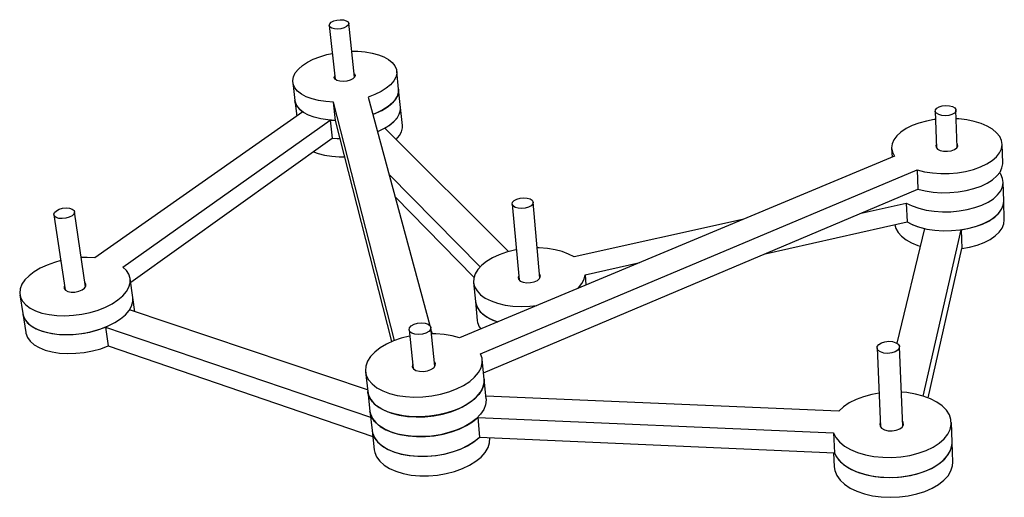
# Model space of a CAD drawing. Extents: x 465 to 697, y 543 to 656.
import ezdxf

# ---------------------------------------------------------------- set-up
doc = ezdxf.new("R2010")
doc.units = 0
doc.layers.get('0').update_dxf_attribs({"linetype": 'CONTINUOUS'})

msp = doc.modelspace()

# ---------------------------------------------------------------- linework, layer by layer
at = {"color": 7, "linetype": 'CONTINUOUS'}
for p, q in [((543.96, 642.2), (542.57, 654.85)), ((537.99, 654.35), (539.4, 641.7)), ((554.29, 639.35), (553.85, 643.63)), ((529.42, 640.97), (529.92, 636.69)), ((554.73, 635.08), (554.29, 639.35)), ((529.92, 636.69), (530.35, 633.03)), ((553.34, 580.28), (538.98, 636.35)), ((539.47, 632.04), (538.98, 636.35)), ((547.14, 637.52), (561.65, 583.84)), ((531.78, 634.03), (482.95, 599.72)), ((555.18, 630.84), (554.73, 635.08)), ((680.38, 634.23), (680.71, 625.51)), ((685.55, 625.69), (685.25, 634.41)), ((489.5, 597.56), (538.21, 632.1)), ((538.21, 632.1), (539.47, 632.04)), ((538.21, 632.1), (538.7, 627.82)), ((552.74, 580.03), (539.47, 632.04)), ((580.13, 601.18), (551.03, 630.2)), ((491.35, 594.03), (538.7, 627.82)), ((670.15, 625.5), (670.24, 623.41)), ((696.24, 621.97), (696.11, 626.46)), ((670.79, 623.64), (568.59, 580.9)), ((573.57, 577.19), (676.12, 620.37)), ((676.12, 620.37), (676.29, 615.87)), ((552.05, 619.34), (573.45, 597.63)), ((574.26, 572.66), (676.29, 615.87)), ((696.5, 613.07), (696.37, 617.51)), ((553.49, 614.03), (571.99, 595.14)), ((580.98, 612.36), (582.6, 594.52)), ((587.5, 594.96), (585.92, 612.8)), ((662.99, 610.23), (673.57, 612.59)), ((673.57, 612.59), (673.76, 608.15)), ((696.62, 608.66), (696.5, 613.07)), ((473.29, 609.84), (475.92, 592.2)), ((480.76, 592.91), (478.18, 610.55)), ((635.13, 608.73), (595.53, 599.93)), ((640.42, 600.68), (673.76, 608.15)), ((677.84, 606.62), (671.38, 579.64)), ((677.59, 567.22), (686.45, 606.32)), ((686.45, 606.32), (686.61, 601.88)), ((678.72, 566.82), (686.61, 601.88)), ((598.13, 595.76), (611, 598.64)), ((491.86, 590.43), (491.24, 594.86)), ((587.52, 595.79), (587.41, 595.93)), ((598.13, 595.76), (598.33, 593.34)), ((571.9, 593.95), (572.34, 589.48)), ((465.3, 591.02), (465.99, 586.6)), ((492.34, 587.05), (491.86, 590.43)), ((572.34, 589.48), (572.77, 585.03)), ((465.99, 586.6), (466.67, 582.19)), ((546.99, 568.7), (491.05, 587.48)), ((485.43, 583.43), (547.71, 562.29)), ((485.43, 583.43), (486.07, 579)), ((562.84, 574.25), (561.91, 583.33)), ((556.76, 582.79), (557.72, 573.71)), ((561.98, 582.59), (562.18, 581.86)), ((486.07, 579), (548.22, 557.74)), ((666.71, 578.57), (667.57, 559.91)), ((672.8, 560.13), (671.99, 578.79)), ((574.4, 571.21), (573.95, 575.84)), ((546.51, 572.95), (547.03, 568.31)), ((574.85, 566.59), (574.4, 571.21)), ((547.03, 568.31), (547.55, 563.71)), ((657.74, 563.68), (574.79, 567.21)), ((547.55, 563.71), (548.06, 559.12)), ((572.89, 562.21), (656.45, 558.58)), ((572.89, 562.21), (573.34, 557.6)), ((684.35, 556.37), (684.18, 561.04)), ((548.06, 559.12), (548.57, 554.56)), ((573.34, 557.6), (656.69, 553.91)), ((656.45, 558.58), (656.69, 553.91)), ((575.73, 557.44), (575.73, 557.5)), ((684.52, 551.73), (684.35, 556.37)), ((656.48, 553.92), (656.66, 550.58))]:
    msp.add_line(p, q, dxfattribs=at)
at = {"color": 7, "linetype": 'CONTINUOUS', "flags": 128}
for points in [[(541.36, 655.65), (541.99, 655.47), (542.41, 655.19), (542.58, 654.83), (542.47, 654.45), (542.09, 654.09), (541.5, 653.78), (540.76, 653.58), (539.96, 653.5), (539.2, 653.55), (538.57, 653.73), (538.15, 654.02), (537.98, 654.37), (538.1, 654.76), (538.47, 655.12), (539.07, 655.42), (539.81, 655.62), (540.6, 655.7), (541.36, 655.65)], [(543.29, 648.29), (544.69, 648.27), (546.43, 648.13), (548.06, 647.86), (549.54, 647.47), (550.85, 646.95), (551.95, 646.34), (552.82, 645.63), (553.43, 644.84), (553.78, 644), (553.85, 643.11), (553.64, 642.21), (553.16, 641.31), (552.4, 640.42), (551.4, 639.59), (550.17, 638.81), (548.74, 638.12), (547.14, 637.52)], [(538.98, 636.35), (537.19, 636.46), (535.51, 636.71), (533.97, 637.09), (532.61, 637.59), (531.47, 638.2), (530.55, 638.9), (529.9, 639.68), (529.51, 640.52), (529.41, 641.4), (529.58, 642.3), (530.03, 643.2), (530.74, 644.08), (531.7, 644.92), (532.88, 645.7), (534.26, 646.4), (535.8, 647), (537.47, 647.51), (538.72, 647.79)], [(543.87, 643.04), (543.9, 643), (544.08, 642.62), (543.96, 642.2), (543.56, 641.81), (542.93, 641.48), (542.14, 641.26), (541.29, 641.18), (540.49, 641.23), (539.81, 641.43), (539.36, 641.74), (539.19, 642.13), (539.31, 642.54)], [(554.29, 639.35), (554.3, 638.83), (554.09, 637.92), (553.6, 637.01), (552.85, 636.13), (551.85, 635.29), (550.63, 634.51), (549.2, 633.81), (548.25, 633.43)], [(548.25, 633.43), (548.92, 633.69), (550.38, 634.37), (551.64, 635.14), (552.69, 635.97), (553.48, 636.85), (554.02, 637.75), (554.28, 638.66), (554.29, 639.35)], [(539.47, 632.04), (537.68, 632.15), (536, 632.4), (534.47, 632.79), (533.11, 633.29), (531.96, 633.9), (531.05, 634.61), (530.4, 635.4), (530.01, 636.24), (529.92, 636.69)], [(529.92, 636.69), (529.97, 636.4), (530.31, 635.55), (530.91, 634.75), (531.78, 634.03)], [(549.34, 629.39), (549.38, 629.41), (550.83, 630.09), (552.09, 630.86), (553.13, 631.69), (553.93, 632.58), (554.46, 633.48), (554.72, 634.4), (554.73, 635.08)], [(551.03, 630.2), (552.26, 630.98), (553.27, 631.82), (554.03, 632.71), (554.52, 633.62), (554.74, 634.53), (554.73, 635.08)], [(683.71, 635.46), (684.43, 635.26), (684.96, 634.95), (685.22, 634.57), (685.2, 634.15), (684.89, 633.76), (684.33, 633.43), (683.58, 633.21), (682.75, 633.13), (681.92, 633.19), (681.2, 633.38), (680.67, 633.7), (680.41, 634.08), (680.44, 634.5), (680.75, 634.89), (681.31, 635.22), (682.05, 635.44), (682.89, 635.52), (683.71, 635.46)], [(680.46, 632.24), (680.17, 632.2), (678.31, 631.86), (676.56, 631.39), (674.96, 630.79), (673.54, 630.09), (672.34, 629.29), (671.38, 628.41), (670.68, 627.49), (670.27, 626.52), (670.15, 625.54), (670.32, 624.58), (670.79, 623.64)], [(676.12, 620.37), (677.86, 619.95), (679.73, 619.67), (681.67, 619.54), (683.66, 619.56), (685.63, 619.73), (687.54, 620.05), (689.35, 620.5), (691.01, 621.09), (692.49, 621.78), (693.74, 622.58), (694.75, 623.45), (695.5, 624.38), (695.95, 625.35), (696.11, 626.33), (695.97, 627.3), (695.54, 628.24), (694.82, 629.13), (693.84, 629.95), (692.62, 630.67), (691.19, 631.29), (689.57, 631.79), (687.82, 632.15), (685.96, 632.38), (685.32, 632.43)], [(553.7, 627.55), (553.72, 627.57), (554.47, 628.46), (554.96, 629.37), (555.18, 630.29), (555.18, 630.84)], [(538.7, 627.82), (540.5, 627.75), (540.56, 627.75)], [(538.7, 627.82), (539.88, 627.76), (540.56, 627.75)], [(680.68, 626.43), (680.54, 626.14), (680.59, 625.7), (680.94, 625.29), (681.56, 624.98), (682.36, 624.8), (683.26, 624.77), (684.14, 624.9), (684.89, 625.17), (685.43, 625.54), (685.69, 625.98), (685.64, 626.43), (685.52, 626.61)], [(534.29, 624.67), (535.4, 624.26), (536.92, 623.87), (538.59, 623.61), (540.36, 623.49), (541.65, 623.49)], [(676.29, 615.87), (678.03, 615.45), (679.9, 615.17), (681.84, 615.03), (683.82, 615.05), (685.78, 615.22), (687.69, 615.54), (689.49, 616), (691.15, 616.58), (692.62, 617.28), (693.88, 618.08), (694.89, 618.96), (695.63, 619.89), (696.08, 620.86), (696.24, 621.85), (696.24, 621.97)], [(673.57, 612.59), (674.95, 611.92), (676.53, 611.37), (678.27, 610.95), (680.13, 610.68), (682.07, 610.55), (684.05, 610.57), (686.01, 610.75), (687.91, 611.07), (689.7, 611.53), (691.35, 612.12), (692.81, 612.83), (694.06, 613.63), (695.05, 614.52), (695.78, 615.46), (696.22, 616.43), (696.37, 617.42), (696.22, 618.4), (695.78, 619.35), (695.56, 619.66)], [(584.53, 613.78), (585.23, 613.57), (585.71, 613.24), (585.91, 612.83), (585.82, 612.39), (585.45, 611.98), (584.83, 611.63), (584.04, 611.4), (583.18, 611.32), (582.36, 611.38), (581.66, 611.59), (581.18, 611.92), (580.98, 612.33), (581.07, 612.77), (581.45, 613.19), (582.07, 613.53), (582.86, 613.76), (583.71, 613.84), (584.53, 613.78)], [(476.99, 611.38), (477.63, 611.18), (478.05, 610.85), (478.18, 610.44), (478.02, 610.01), (477.58, 609.59), (476.92, 609.25), (476.12, 609.02), (475.27, 608.94), (474.47, 609), (473.83, 609.21), (473.41, 609.54), (473.28, 609.95), (473.45, 610.38), (473.88, 610.8), (474.55, 611.14), (475.35, 611.36), (476.2, 611.45), (476.99, 611.38)], [(673.76, 608.15), (675.13, 607.47), (676.71, 606.92), (678.45, 606.5), (680.3, 606.22), (682.24, 606.09), (684.21, 606.11), (686.16, 606.28), (688.06, 606.61), (689.85, 607.07), (691.49, 607.66), (692.95, 608.37), (694.19, 609.18), (695.19, 610.07), (695.91, 611.01), (696.35, 611.99), (696.5, 612.98), (696.5, 613.07)], [(686.45, 606.32), (688.33, 606.67), (690.1, 607.15), (691.72, 607.76), (693.15, 608.49), (694.36, 609.31), (695.31, 610.2), (695.99, 611.16), (696.39, 612.14), (696.5, 613.07)], [(686.61, 601.88), (688.48, 602.23), (690.25, 602.71), (691.86, 603.33), (693.29, 604.05), (694.49, 604.87), (695.44, 605.77), (696.12, 606.73), (696.52, 607.72), (696.62, 608.66)], [(670.93, 607.51), (671.15, 606.62), (671.67, 605.67), (672.47, 604.78), (673.53, 603.97), (674.83, 603.26), (676.34, 602.66), (676.85, 602.49)], [(673.76, 608.15), (674.65, 607.69), (676.16, 607.09), (677.84, 606.62)], [(581.96, 601.6), (581.5, 601.51), (579.65, 601.04), (577.92, 600.44), (576.35, 599.72), (574.97, 598.9), (573.82, 597.99), (572.92, 597.01), (572.29, 595.99), (571.95, 594.96), (571.91, 593.92), (572.17, 592.91), (572.72, 591.95), (573.56, 591.06), (574.67, 590.27), (576.01, 589.59), (577.57, 589.04), (579.3, 588.63), (581.17, 588.37), (583.12, 588.27), (585.13, 588.33), (586.74, 588.49)], [(595.53, 599.93), (594.24, 600.62), (592.74, 601.19), (591.06, 601.62), (589.25, 601.9), (587.35, 602.04), (586.87, 602.04)], [(482.95, 599.72), (481.09, 599.81), (479.76, 599.78)], [(474.9, 599.06), (473.43, 598.65), (471.68, 598.02), (470.07, 597.27), (468.65, 596.42), (467.45, 595.5), (466.49, 594.52), (465.79, 593.5), (465.38, 592.46), (465.26, 591.44), (465.44, 590.45), (465.92, 589.51), (466.68, 588.66), (467.71, 587.9), (468.99, 587.26), (470.48, 586.75), (472.16, 586.39), (473.98, 586.18), (475.9, 586.12), (477.88, 586.23), (479.86, 586.49), (481.81, 586.91), (483.67, 587.46), (485.41, 588.15), (486.98, 588.94), (488.34, 589.83), (489.47, 590.79), (490.34, 591.8), (490.93, 592.83), (491.23, 593.87), (491.23, 594.88), (490.94, 595.85), (490.36, 596.75), (489.5, 597.56), (489.5, 597.56)], [(582.52, 595.49), (582.39, 595.13), (582.49, 594.67), (582.9, 594.27), (583.57, 593.99), (584.4, 593.85), (585.32, 593.89), (586.19, 594.08), (586.92, 594.41), (587.42, 594.85), (587.63, 595.32), (587.52, 595.79), (587.52, 595.79)], [(596.44, 592.55), (596.57, 592.68), (597.38, 593.69), (597.9, 594.72), (598.13, 595.76)], [(475.78, 593.14), (475.72, 593), (475.7, 592.54), (476, 592.13), (476.57, 591.83), (477.35, 591.68), (478.24, 591.69), (479.13, 591.86), (479.92, 592.17), (480.51, 592.59), (480.83, 593.06), (480.84, 593.53), (480.62, 593.86)], [(465.99, 586.6), (466.13, 586.02), (466.61, 585.08), (467.37, 584.22), (468.4, 583.46), (469.67, 582.82), (471.16, 582.3), (472.83, 581.94), (474.65, 581.72), (476.57, 581.67), (478.54, 581.77), (480.52, 582.04), (482.46, 582.45), (484.32, 583.01), (486.05, 583.7), (487.62, 584.5), (488.98, 585.39), (490.11, 586.35), (490.97, 587.36), (491.56, 588.4), (491.86, 589.44), (491.86, 590.43)], [(491.05, 587.48), (491.61, 588.52), (491.87, 589.56), (491.86, 590.43)], [(572.34, 589.48), (572.42, 588.99), (572.81, 588), (573.49, 587.06), (574.45, 586.21), (575.67, 585.46), (577.11, 584.83), (577.59, 584.67)], [(572.34, 589.48), (572.34, 589.45), (572.6, 588.43), (573.16, 587.47), (573.99, 586.58), (575.1, 585.78), (576.44, 585.1), (577.59, 584.67)], [(465.99, 586.6), (466.03, 586.38), (466.4, 585.42), (467.05, 584.53), (467.98, 583.73), (469.17, 583.04), (470.58, 582.48), (472.19, 582.06), (473.96, 581.78), (475.85, 581.67), (477.8, 581.72), (479.78, 581.92), (481.75, 582.28), (483.64, 582.79), (485.43, 583.43)], [(560.51, 584.36), (561.22, 584.13), (561.71, 583.77), (561.91, 583.32), (561.8, 582.84), (561.39, 582.39), (560.73, 582.02), (559.9, 581.77), (559.01, 581.68), (558.15, 581.76), (557.44, 581.99), (556.96, 582.35), (556.76, 582.8), (556.87, 583.28), (557.28, 583.73), (557.94, 584.1), (558.76, 584.34), (559.66, 584.43), (560.51, 584.36)], [(572.77, 585.03), (572.85, 584.54), (573.24, 583.54), (573.6, 583)], [(466.67, 582.19), (466.71, 581.98), (467.08, 581.01), (467.74, 580.12), (468.67, 579.31), (469.85, 578.62), (471.26, 578.05), (472.87, 577.63), (474.63, 577.35), (476.51, 577.24), (478.46, 577.28), (480.44, 577.49), (482.4, 577.85), (484.29, 578.36), (486.07, 579)], [(556.92, 581.32), (556.89, 581.31), (554.93, 580.82), (553.1, 580.18), (551.42, 579.41), (549.94, 578.53), (548.69, 577.55), (547.7, 576.5), (547, 575.41), (546.59, 574.29), (546.49, 573.17), (546.71, 572.07), (547.24, 571.03), (548.07, 570.07), (549.19, 569.2), (550.56, 568.46), (552.15, 567.85), (553.94, 567.4), (555.88, 567.11), (557.91, 566.99), (560.01, 567.04), (562.1, 567.27), (564.16, 567.66), (566.12, 568.22), (567.94, 568.91), (569.58, 569.74), (571, 570.67), (572.17, 571.69), (573.06, 572.77), (573.66, 573.88), (573.94, 575.01), (573.91, 576.12), (573.57, 577.19), (573.57, 577.19)], [(568.59, 580.9), (566.86, 581.38), (564.99, 581.69), (563.01, 581.85), (562.06, 581.86)], [(670.35, 580.02), (671.13, 579.78), (671.69, 579.41), (671.97, 578.95), (671.93, 578.46), (671.59, 578), (670.97, 577.61), (670.16, 577.36), (669.25, 577.27), (668.35, 577.35), (667.57, 577.59), (667.01, 577.96), (666.74, 578.42), (666.77, 578.91), (667.12, 579.37), (667.74, 579.75), (668.55, 580), (669.46, 580.1), (670.35, 580.02)], [(557.61, 574.75), (557.54, 574.61), (557.5, 574.1), (557.79, 573.63), (558.37, 573.27), (559.18, 573.06), (560.12, 573.02), (561.06, 573.16), (561.91, 573.46), (562.55, 573.89), (562.91, 574.39), (562.95, 574.91), (562.73, 575.29)], [(547.03, 568.31), (547.23, 567.44), (547.76, 566.39), (548.59, 565.42), (549.7, 564.55), (551.07, 563.81), (552.66, 563.2), (554.45, 562.74), (556.38, 562.45), (558.41, 562.33), (560.5, 562.38), (562.59, 562.6), (564.64, 563), (566.59, 563.55), (568.41, 564.25), (570.04, 565.08), (571.46, 566.01), (572.63, 567.03), (573.52, 568.12), (574.11, 569.24), (574.39, 570.37), (574.4, 571.21)], [(574.4, 571.21), (574.42, 570.95), (574.3, 569.82), (573.86, 568.69), (573.12, 567.59), (572.1, 566.53), (570.81, 565.55), (569.28, 564.66), (567.55, 563.9), (565.66, 563.27), (563.65, 562.79), (561.58, 562.47), (559.48, 562.33), (557.42, 562.36), (555.43, 562.57), (553.56, 562.94), (551.87, 563.47), (550.38, 564.15), (549.13, 564.96), (548.15, 565.88), (547.47, 566.89), (547.09, 567.96), (547.03, 568.31)], [(656.45, 558.58), (657.02, 557.47), (657.91, 556.44), (659.07, 555.49), (660.5, 554.66), (662.15, 553.97), (663.99, 553.42), (665.98, 553.04), (668.06, 552.84), (670.2, 552.81), (672.34, 552.96), (674.42, 553.29), (676.41, 553.79), (678.24, 554.44), (679.89, 555.23), (681.31, 556.15), (682.47, 557.17), (683.35, 558.26), (683.91, 559.4), (684.17, 560.56), (684.09, 561.72), (683.71, 562.85), (683.01, 563.93), (682.02, 564.93), (680.77, 565.82), (679.27, 566.59), (677.58, 567.23), (675.72, 567.71), (673.74, 568.03), (672.45, 568.14)], [(667.2, 567.92), (665.47, 567.6), (663.56, 567.08), (661.79, 566.41), (660.2, 565.61), (658.84, 564.69), (657.74, 563.68)], [(574.85, 566.59), (574.86, 566.34), (574.74, 565.2), (574.31, 564.07), (573.58, 562.96), (572.55, 561.9), (571.26, 560.91), (569.74, 560.03), (568.02, 559.26), (566.13, 558.63), (564.13, 558.15), (562.06, 557.83), (559.97, 557.69), (557.91, 557.72), (555.93, 557.93), (554.07, 558.31), (552.38, 558.84), (550.89, 559.52), (549.65, 560.34), (548.67, 561.26), (547.99, 562.27), (547.6, 563.35), (547.55, 563.71)], [(547.55, 563.71), (547.69, 563.03), (548.16, 561.96), (548.93, 560.98), (549.99, 560.08), (551.31, 559.31), (552.86, 558.67), (554.61, 558.18), (556.51, 557.85), (558.52, 557.69), (560.59, 557.71), (562.68, 557.91), (564.74, 558.27), (566.71, 558.8), (568.55, 559.47), (570.22, 560.28), (571.67, 561.2), (572.89, 562.21)], [(667.52, 561.01), (667.38, 560.7), (667.42, 560.16), (667.8, 559.68), (668.45, 559.31), (669.32, 559.08), (670.29, 559.04), (671.24, 559.19), (672.06, 559.5), (672.65, 559.94), (672.94, 560.46), (672.89, 560.99), (672.75, 561.23)], [(548.06, 559.12), (548.2, 558.44), (548.67, 557.37), (549.44, 556.38), (550.5, 555.48), (551.82, 554.7), (553.36, 554.06), (555.11, 553.56), (557, 553.24), (559.01, 553.08), (561.08, 553.1), (563.16, 553.29), (565.21, 553.66), (567.18, 554.18), (569.01, 554.86), (570.68, 555.67), (572.13, 556.59), (573.34, 557.6)], [(548.06, 559.12), (548.17, 558.56), (548.6, 557.49), (549.34, 556.48), (550.37, 555.58), (551.66, 554.78), (553.18, 554.12), (554.9, 553.61), (556.78, 553.26), (558.78, 553.09), (560.85, 553.09), (562.93, 553.26), (564.99, 553.61), (566.97, 554.12), (568.82, 554.78), (570.5, 555.57), (571.98, 556.48), (573.22, 557.49), (573.34, 557.6)], [(548.57, 554.56), (548.68, 553.99), (549.12, 552.92), (549.85, 551.91), (550.88, 551), (552.16, 550.2), (553.68, 549.54), (555.4, 549.02), (557.28, 548.67), (559.27, 548.5), (561.33, 548.49), (563.41, 548.67), (565.46, 549.01), (567.43, 549.52), (569.28, 550.18), (570.96, 550.98), (572.43, 551.89), (573.67, 552.9), (574.63, 553.98), (575.31, 555.11), (575.68, 556.25), (575.74, 557.39), (575.73, 557.44)], [(656.69, 553.91), (657.02, 553.21), (657.78, 552.14), (658.85, 551.15), (660.18, 550.28), (661.74, 549.52), (663.52, 548.92), (665.45, 548.47), (667.5, 548.2), (669.62, 548.1), (671.75, 548.19), (673.86, 548.45), (675.88, 548.89), (677.77, 549.49), (679.49, 550.23), (680.99, 551.11), (682.25, 552.09), (683.23, 553.16), (683.91, 554.29), (684.28, 555.45), (684.35, 556.37)], [(656.69, 553.91), (657.27, 552.8), (658.15, 551.76), (659.31, 550.81), (660.73, 549.98), (662.38, 549.28), (664.22, 548.73), (666.2, 548.35), (668.28, 548.14), (670.41, 548.11), (672.54, 548.26), (674.62, 548.59), (676.6, 549.09), (678.43, 549.75), (680.08, 550.54), (681.49, 551.46), (682.65, 552.48), (683.52, 553.58), (684.09, 554.72), (684.34, 555.89), (684.35, 556.37)], [(656.66, 550.58), (656.8, 549.7), (657.26, 548.57), (658.02, 547.49), (659.08, 546.5), (660.41, 545.62), (661.97, 544.86), (663.74, 544.25), (665.67, 543.8), (667.71, 543.53), (669.83, 543.43), (671.96, 543.52), (674.05, 543.78), (676.07, 544.22), (677.96, 544.82), (679.67, 545.56), (681.17, 546.44), (682.43, 547.43), (683.41, 548.5), (684.08, 549.64), (684.45, 550.8), (684.52, 551.73)]]:
    msp.add_lwpolyline(points, dxfattribs=at)

doc.saveas('drawing.dxf')
